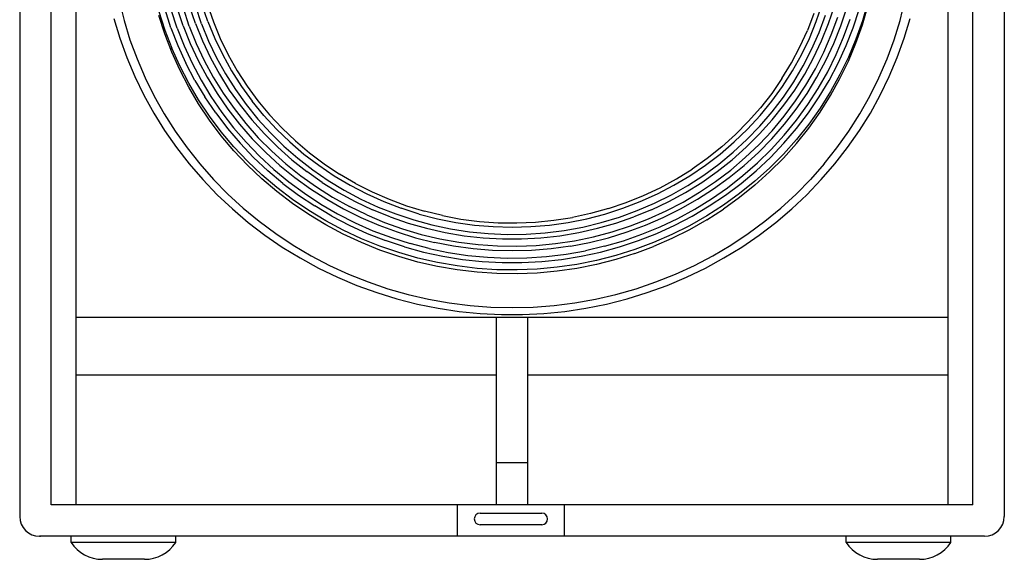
# Model space of a CAD drawing. Extents: x -12 to 2974, y -397 to 1816.
# Tile 2 of 5: x -12 to 458, y 416 to 673. Entities that reach past the tile are written whole.
import ezdxf

# ---------------------------------------------------------------- set-up
doc = ezdxf.new("R2010")
doc.units = 0
doc.layers.add('KF_SW_115E_FRONT', color=7, linetype='CONTINUOUS')

# ---------------------------------------------------------------- blocks, each defined once
blk = doc.blocks.new('K_F_SW_115E_FRONT')
at = {"layer": 'KF_SW_115E_FRONT'}
for p, q in [((-235, -9.5), (-235, -494.5)), ((235, -9.5), (235, -494.5)), ((-220, -489), (-220, -15)), ((220, -489), (220, -15)), ((-208, -489), (-208, -60.03)), ((208, -60.03), (208, -489)), ((-187.54, -248.42), (-185.2, -257.84)), ((185.24, -257.84), (187.57, -248.42)), ((-168.56, -253.61), (-165.72, -262.44)), ((-162.79, -261.34), (-165.63, -252.61)), ((-159.86, -261.53), (-162.7, -252.86)), ((-156.93, -260.39), (-159.77, -251.82)), ((-154.03, -260.55), (-156.83, -252.07)), ((-151.1, -259.41), (-153.93, -251)), ((-148.17, -259.57), (-151, -251.25)), ((-145.23, -258.41), (-148.07, -250.18)), ((-145.39, -250.4), (-142.56, -258.56)), ((145.27, -258.41), (148.1, -250.18)), ((151.1, -259.41), (153.93, -251)), ((156.96, -260.39), (159.8, -251.82)), ((162.82, -261.34), (165.66, -252.61)), ((169.82, -249.17), (167.24, -258.06)), ((167.24, -259.95), (169.82, -251.06)), ((-190.03, -256.99), (-187.22, -266.35)), ((-185.2, -257.84), (-182.37, -267.14)), ((-165.72, -264.33), (-168.56, -255.54)), ((-145.23, -258.41), (-141.93, -266.48)), ((144.07, -254.5), (140.98, -262.6)), ((141.96, -266.48), (145.27, -258.41)), ((146.59, -263.67), (149.65, -255.41)), ((152.42, -264.74), (155.51, -256.33)), ((158.28, -265.78), (161.37, -257.21)), ((167.24, -258.06), (164.15, -266.79)), ((182.37, -267.14), (185.24, -257.84)), ((187.22, -266.35), (190.06, -256.99)), ((-165.72, -262.44), (-162.41, -271.08)), ((-162.79, -261.34), (-159.48, -269.91)), ((-159.86, -261.53), (-156.55, -270.01)), ((-156.93, -260.39), (-153.62, -268.81)), ((-154.03, -260.55), (-150.69, -268.87)), ((-151.1, -259.41), (-147.76, -267.64)), ((-148.17, -259.57), (-144.82, -267.7)), ((-142.56, -258.56), (-139.25, -266.54)), ((137.42, -270.48), (140.98, -262.6)), ((147.79, -267.64), (151.1, -259.41)), ((153.65, -268.81), (156.96, -260.39)), ((159.51, -269.91), (162.82, -261.34)), ((164.15, -268.68), (167.24, -259.95)), ((-187.22, -266.35), (-183.88, -275.59)), ((-182.37, -267.14), (-178.99, -276.25)), ((-162.41, -273), (-165.72, -264.33)), ((-147.76, -267.64), (-143.94, -275.68)), ((-144.82, -267.7), (-141.04, -275.68)), ((-141.93, -266.48), (-138.11, -274.33)), ((-139.25, -266.54), (-135.43, -274.33)), ((138.14, -274.33), (141.96, -266.48)), ((143.03, -271.71), (146.59, -263.67)), ((143.97, -275.68), (147.79, -267.64)), ((148.86, -272.97), (152.42, -264.74)), ((154.72, -274.17), (158.28, -265.78)), ((164.15, -266.79), (160.58, -275.33)), ((179.03, -276.25), (182.37, -267.14)), ((183.91, -275.59), (187.22, -266.35)), ((-158.6, -279.56), (-162.41, -271.08)), ((-159.48, -269.91), (-155.67, -278.3)), ((-156.55, -270.01), (-152.74, -278.3)), ((-153.62, -268.81), (-149.8, -277)), ((-150.69, -268.87), (-146.87, -277)), ((133.38, -278.14), (137.42, -270.48)), ((138.99, -279.56), (143.03, -271.71)), ((149.84, -277), (153.65, -268.81)), ((155.7, -278.3), (159.51, -269.91)), ((160.58, -277.25), (164.15, -268.68)), ((-183.88, -275.59), (-180.07, -284.63)), ((-178.99, -276.25), (-175.15, -285.2)), ((-158.6, -281.45), (-162.41, -273)), ((-149.8, -277), (-145.52, -285.01)), ((-146.87, -277), (-142.59, -284.91)), ((-143.94, -275.68), (-139.69, -283.5)), ((-141.04, -275.68), (-136.76, -283.4)), ((-138.11, -274.33), (-133.86, -281.95)), ((-135.43, -274.33), (-131.18, -281.89)), ((133.89, -281.95), (138.14, -274.33)), ((139.72, -283.5), (143.97, -275.68)), ((144.82, -280.98), (148.86, -272.97)), ((145.55, -285.01), (149.84, -277)), ((150.69, -282.36), (154.72, -274.17)), ((160.58, -275.33), (156.55, -283.68)), ((156.55, -285.61), (160.58, -277.25)), ((175.18, -285.2), (179.03, -276.25)), ((180.1, -284.63), (183.91, -275.59)), ((-154.31, -287.78), (-158.6, -279.56)), ((-154.31, -289.71), (-158.6, -281.45)), ((-151.38, -286.46), (-155.67, -278.3)), ((-152.74, -278.3), (-148.45, -286.37)), ((-133.86, -281.95), (-129.13, -289.36)), ((-131.18, -281.89), (-126.45, -289.17)), ((128.87, -285.58), (133.38, -278.14)), ((129.16, -289.36), (133.89, -281.95)), ((134.49, -287.15), (138.99, -279.56)), ((140.32, -288.76), (144.82, -280.98)), ((151.41, -286.46), (155.7, -278.3)), ((-180.07, -284.63), (-175.78, -293.46)), ((-175.15, -285.2), (-170.83, -293.93)), ((-151.38, -286.46), (-146.65, -294.37)), ((-148.45, -286.37), (-143.72, -294.21)), ((-145.52, -285.01), (-140.79, -292.77)), ((-142.59, -284.91), (-137.86, -292.57)), ((-139.69, -283.5), (-134.96, -291.09)), ((-136.76, -283.4), (-132.03, -290.88)), ((128.87, -285.58), (123.96, -292.73)), ((134.96, -291.09), (139.72, -283.5)), ((140.82, -292.77), (145.55, -285.01)), ((146.15, -290.34), (150.69, -282.36)), ((146.65, -294.37), (151.41, -286.46)), ((156.55, -283.68), (152.01, -291.82)), ((152.01, -293.74), (156.55, -285.61)), ((170.86, -293.93), (175.18, -285.2)), ((175.81, -293.46), (180.1, -284.63)), ((-149.59, -295.79), (-154.31, -287.78)), ((-149.59, -297.71), (-154.31, -289.71)), ((-134.96, -291.09), (-129.79, -298.37)), ((-132.03, -290.88), (-126.89, -298.06)), ((-129.13, -289.36), (-123.99, -296.45)), ((-126.45, -289.17), (-121.28, -296.2)), ((123.99, -296.45), (129.16, -289.36)), ((129.54, -294.5), (134.49, -287.15)), ((129.79, -298.37), (134.96, -291.09)), ((135.37, -296.3), (140.32, -288.76)), ((141.2, -298.03), (146.15, -290.34)), ((-175.78, -293.46), (-171.02, -302.07)), ((-170.83, -293.93), (-166.04, -302.44)), ((-144.38, -303.54), (-149.59, -295.79)), ((-141.45, -302.03), (-146.65, -294.37)), ((-143.72, -294.21), (-138.52, -301.78)), ((-140.79, -292.77), (-135.62, -300.23)), ((-137.86, -292.57), (-132.69, -299.95)), ((123.96, -292.73), (118.57, -299.6)), ((124.15, -301.56), (129.54, -294.5)), ((135.62, -300.23), (140.82, -292.77)), ((141.48, -302.03), (146.65, -294.37)), ((152.01, -291.82), (147.06, -299.7)), ((147.06, -301.62), (152.01, -293.74)), ((166.07, -302.44), (170.86, -293.93)), ((171.05, -302.07), (175.81, -293.46)), ((-144.38, -305.47), (-149.59, -297.71)), ((-135.62, -300.23), (-130.01, -307.42)), ((-132.69, -299.95), (-127.08, -307.04)), ((-129.79, -298.37), (-124.18, -305.37)), ((-126.89, -298.06), (-121.28, -304.97)), ((-118.41, -303.26), (-123.99, -296.45)), ((-121.28, -296.2), (-115.73, -302.91)), ((118.57, -299.6), (112.8, -306.16)), ((118.41, -303.26), (123.99, -296.45)), ((124.21, -305.37), (129.79, -298.37)), ((129.95, -303.54), (135.37, -296.3)), ((130.01, -307.42), (135.62, -300.23)), ((135.78, -305.47), (141.2, -298.03)), ((147.06, -299.7), (141.64, -307.33)), ((-171.02, -302.07), (-165.82, -310.45)), ((-166.04, -302.44), (-160.81, -310.7)), ((-138.77, -311.02), (-144.38, -303.54)), ((-138.77, -312.91), (-144.38, -305.47)), ((-141.45, -302.03), (-135.84, -309.41)), ((-138.52, -301.78), (-132.91, -309.06)), ((-124.18, -305.37), (-118.19, -312.06)), ((-121.28, -304.97), (-115.29, -311.55)), ((-118.41, -303.26), (-112.42, -309.72)), ((-115.73, -302.91), (-109.74, -309.31)), ((112.45, -309.72), (118.41, -303.26)), ((118.22, -312.06), (124.21, -305.37)), ((118.38, -308.3), (124.15, -301.56)), ((124.15, -310.48), (129.95, -303.54)), ((129.98, -312.59), (135.78, -305.47)), ((135.84, -309.41), (141.48, -302.03)), ((141.64, -309.22), (147.06, -301.62)), ((160.84, -310.7), (166.07, -302.44)), ((165.85, -310.45), (171.05, -302.07)), ((-135.84, -309.41), (-129.79, -316.47)), ((-132.91, -309.06), (-126.89, -316.03)), ((-130.01, -307.42), (-123.99, -314.29)), ((-127.08, -307.04), (-121.09, -313.82)), ((-112.42, -309.72), (-106.05, -315.87)), ((-109.74, -309.31), (-103.37, -315.33)), ((106.08, -315.87), (112.45, -309.72)), ((112.8, -306.16), (106.62, -312.37)), ((112.17, -314.7), (118.38, -308.3)), ((123.99, -314.29), (130.01, -307.42)), ((129.82, -316.47), (135.84, -309.41)), ((141.64, -307.33), (135.81, -314.64)), ((135.81, -316.53), (141.64, -309.22)), ((-165.82, -310.45), (-160.18, -318.55)), ((-160.81, -310.7), (-155.13, -318.68)), ((-132.72, -318.17), (-138.77, -311.02)), ((-132.72, -320.09), (-138.77, -312.91)), ((-123.99, -314.29), (-117.56, -320.82)), ((-121.09, -313.82), (-114.69, -320.28)), ((-111.79, -318.39), (-118.19, -312.06)), ((-115.29, -311.55), (-108.92, -317.79)), ((100.1, -318.23), (106.62, -312.37)), ((105.61, -320.75), (112.17, -314.7)), ((111.82, -318.39), (118.22, -312.06)), ((117.59, -320.82), (123.99, -314.29)), ((117.94, -317.1), (124.15, -310.48)), ((123.74, -319.4), (129.98, -312.59)), ((135.81, -314.64), (129.57, -321.64)), ((155.13, -318.68), (160.84, -310.7)), ((160.18, -318.55), (165.85, -310.45)), ((-160.18, -318.55), (-154.09, -326.37)), ((-155.13, -318.68), (-149.02, -326.37)), ((-126.29, -325.01), (-132.72, -318.17)), ((-129.79, -316.47), (-123.39, -323.21)), ((-126.89, -316.03), (-120.46, -322.68)), ((-111.79, -318.39), (-105.04, -324.38)), ((-108.92, -317.79), (-102.18, -323.65)), ((-106.05, -315.87), (-99.34, -321.64)), ((-103.37, -315.33), (-96.69, -321.01)), ((100.1, -318.23), (93.22, -323.69)), ((99.37, -321.64), (106.08, -315.87)), ((105.08, -324.38), (111.82, -318.39)), ((111.35, -323.34), (117.94, -317.1)), ((117.15, -325.86), (123.74, -319.4)), ((123.39, -323.21), (129.82, -316.47)), ((129.57, -323.53), (135.81, -316.53)), ((149.02, -326.37), (155.13, -318.68)), ((154.12, -326.37), (160.18, -318.55)), ((-126.29, -326.9), (-132.72, -320.09)), ((-123.39, -323.21), (-116.58, -329.58)), ((-120.46, -322.68), (-113.68, -328.95)), ((-117.56, -320.82), (-110.78, -327.03)), ((-114.69, -320.28), (-107.91, -326.34)), ((-102.18, -323.65), (-95.12, -329.14)), ((-99.34, -321.64), (-92.28, -327)), ((-96.69, -321.01), (-89.63, -326.3)), ((93.22, -323.69), (86.01, -328.79)), ((92.31, -327), (99.37, -321.64)), ((98.71, -326.46), (105.61, -320.75)), ((104.41, -329.24), (111.35, -323.34)), ((110.81, -327.03), (117.59, -320.82)), ((116.61, -329.58), (123.39, -323.21)), ((129.57, -321.64), (122.95, -328.29)), ((129.57, -323.53), (122.95, -330.18)), ((-154.09, -326.37), (-147.6, -333.83)), ((-149.02, -326.37), (-142.49, -333.74)), ((-119.48, -331.47), (-126.29, -325.01)), ((-119.48, -333.4), (-126.29, -326.9)), ((-113.68, -328.95), (-106.53, -334.84)), ((-110.78, -327.03), (-103.66, -332.83)), ((-107.91, -326.34), (-100.79, -332.04)), ((-105.04, -324.38), (-97.95, -329.96)), ((-92.28, -327), (-84.93, -331.98)), ((-89.63, -326.3), (-82.29, -331.16)), ((78.54, -333.43), (86.01, -328.79)), ((84.93, -331.98), (92.31, -327)), ((91.49, -331.72), (98.71, -326.46)), ((97.98, -329.96), (105.08, -324.38)), ((103.69, -332.83), (110.81, -327.03)), ((110.18, -331.94), (117.15, -325.86)), ((122.95, -328.29), (115.98, -334.59)), ((149.02, -326.37), (142.52, -333.74)), ((147.63, -333.83), (154.12, -326.37)), ((-112.33, -337.59), (-119.48, -331.47)), ((-112.33, -339.48), (-119.48, -333.4)), ((-109.43, -335.6), (-116.58, -329.58)), ((-103.66, -332.83), (-96.22, -338.22)), ((-100.79, -332.04), (-93.38, -337.33)), ((-90.54, -335.16), (-97.95, -329.96)), ((-95.12, -329.14), (-87.74, -334.22)), ((-84.93, -331.98), (-77.27, -336.55)), ((-74.66, -335.6), (-82.29, -331.16)), ((70.75, -337.68), (78.54, -333.43)), ((77.31, -336.55), (84.93, -331.98)), ((83.96, -336.61), (91.49, -331.72)), ((90.58, -335.16), (97.98, -329.96)), ((96.25, -338.22), (103.69, -332.83)), ((97.16, -334.75), (104.41, -329.24)), ((102.87, -337.68), (110.18, -331.94)), ((109.46, -335.6), (116.61, -329.58)), ((115.98, -336.48), (122.95, -330.18)), ((-147.6, -333.83), (-140.73, -341.02)), ((-142.49, -333.74), (-135.59, -340.74)), ((-104.82, -343.33), (-112.33, -337.59)), ((-109.43, -335.6), (-101.92, -341.21)), ((-106.53, -334.84), (-99.06, -340.36)), ((-96.22, -338.22), (-88.46, -343.23)), ((-93.38, -337.33), (-85.63, -342.25)), ((-90.54, -335.16), (-82.82, -339.92)), ((-87.74, -334.22), (-80.05, -338.88)), ((-77.27, -336.55), (-69.36, -340.65)), ((-74.66, -335.6), (-66.75, -339.6)), ((62.74, -341.46), (70.75, -337.68)), ((69.39, -340.65), (77.31, -336.55)), ((76.14, -341.06), (83.96, -336.61)), ((82.85, -339.92), (90.58, -335.16)), ((88.5, -343.23), (96.25, -338.22)), ((89.57, -339.86), (97.16, -334.75)), ((95.24, -342.98), (102.87, -337.68)), ((101.96, -341.21), (109.46, -335.6)), ((115.98, -334.59), (108.64, -340.49)), ((115.98, -336.48), (108.64, -342.41)), ((142.52, -333.74), (135.59, -340.74)), ((140.76, -341.02), (147.63, -333.83)), ((-140.73, -341.02), (-133.48, -347.83)), ((-135.59, -340.74), (-128.31, -347.42)), ((-104.82, -345.22), (-112.33, -339.48)), ((-101.92, -341.21), (-94.14, -346.41)), ((-99.06, -340.36), (-91.3, -345.47)), ((-85.63, -342.25), (-77.62, -346.7)), ((-82.82, -339.92), (-74.85, -344.27)), ((-80.05, -338.88), (-72.11, -343.13)), ((-69.36, -340.65), (-61.2, -344.33)), ((-66.75, -339.6), (-58.65, -343.17)), ((54.52, -344.77), (62.74, -341.46)), ((61.23, -344.33), (69.39, -340.65)), ((68.07, -345.06), (76.14, -341.06)), ((74.88, -344.27), (82.85, -339.92)), ((81.69, -344.52), (89.57, -339.86)), ((87.33, -347.86), (95.24, -342.98)), ((94.17, -346.41), (101.96, -341.21)), ((108.64, -340.49), (100.98, -346.04)), ((108.64, -342.41), (100.98, -347.93)), ((128.31, -347.42), (135.59, -340.74)), ((133.51, -347.83), (140.76, -341.02)), ((-128.31, -347.42), (-120.65, -353.69)), ((-97.01, -348.62), (-104.82, -343.33)), ((-97.01, -350.54), (-104.82, -345.22)), ((-86.07, -351.2), (-94.14, -346.41)), ((-91.3, -345.47), (-83.23, -350.16)), ((-88.46, -343.23), (-80.43, -347.8)), ((-69.36, -350.7), (-77.62, -346.7)), ((-74.85, -344.27), (-66.62, -348.18)), ((-72.11, -343.13), (-63.91, -346.92)), ((-63.91, -346.92), (-55.52, -350.23)), ((-61.2, -344.33), (-52.85, -347.52)), ((-58.65, -343.17), (-50.32, -346.26)), ((-44.33, -350.26), (-52.85, -347.52)), ((-50.32, -346.26), (-41.81, -348.87)), ((46.1, -347.61), (37.53, -349.98)), ((44.33, -350.26), (52.88, -347.52)), ((46.1, -347.61), (54.52, -344.77)), ((52.88, -347.52), (61.23, -344.33)), ((59.75, -348.62), (68.07, -345.06)), ((66.65, -348.18), (74.88, -344.27)), ((73.56, -348.75), (81.69, -344.52)), ((80.46, -347.8), (88.5, -343.23)), ((86.07, -351.2), (94.17, -346.41)), ((100.98, -346.04), (93, -351.14)), ((120.68, -353.69), (128.31, -347.42)), ((-133.48, -347.83), (-125.88, -354.26)), ((-88.91, -353.54), (-97.01, -348.62)), ((-88.91, -355.43), (-97.01, -350.54)), ((-86.07, -351.2), (-77.72, -355.55)), ((-83.23, -350.16), (-74.91, -354.42)), ((-80.43, -347.8), (-72.14, -351.93)), ((-72.14, -351.93), (-63.63, -355.58)), ((-69.36, -350.7), (-60.88, -354.26)), ((-58.2, -351.62), (-66.62, -348.18)), ((-58.2, -351.62), (-49.57, -354.58)), ((-55.52, -350.23), (-46.92, -353.06)), ((-44.33, -350.26), (-35.63, -352.5)), ((-33.18, -350.99), (-41.81, -348.87)), ((-35.63, -352.5), (-26.84, -354.26)), ((-33.18, -350.99), (-24.41, -352.62)), ((20.03, -353.25), (28.83, -351.87)), ((26.84, -354.26), (35.67, -352.5)), ((37.53, -349.98), (28.83, -351.87)), ((35.67, -352.5), (44.33, -350.26)), ((42.6, -354.32), (51.27, -351.71)), ((49.6, -354.58), (58.2, -351.62)), ((51.27, -351.71), (59.75, -348.62)), ((66.65, -348.18), (58.2, -351.62)), ((63.66, -355.58), (72.17, -351.93)), ((65.17, -352.56), (73.56, -348.75)), ((70.69, -356.38), (79.13, -352.34)), ((72.17, -351.93), (80.46, -347.8)), ((77.75, -355.55), (86.07, -351.2)), ((79.13, -352.34), (87.33, -347.86)), ((93, -351.14), (84.78, -355.81)), ((93, -353.03), (100.98, -347.93)), ((125.91, -354.26), (133.51, -347.83)), ((-125.88, -354.26), (-117.94, -360.31)), ((-120.65, -353.69), (-112.7, -359.59)), ((-80.52, -358.02), (-88.91, -353.54)), ((-80.52, -359.91), (-88.91, -355.43)), ((-77.72, -355.55), (-69.14, -359.46)), ((-74.91, -354.42), (-66.37, -358.2)), ((-63.63, -355.58), (-54.89, -358.8)), ((-60.88, -354.26), (-52.22, -357.35)), ((-49.57, -354.58), (-40.77, -357.07)), ((-46.92, -353.06), (-38.19, -355.46)), ((-40.77, -357.07), (-31.85, -359.08)), ((-38.19, -355.46), (-29.33, -357.32)), ((-26.84, -354.26), (-17.92, -355.49)), ((-24.41, -352.62), (-15.59, -353.76)), ((-17.92, -355.49), (-8.97, -356.25)), ((-15.59, -353.76), (-6.67, -354.39)), ((-8.97, -356.25), (0.02, -356.5)), ((-6.67, -354.39), (2.25, -354.52)), ((0.02, -356.5), (9, -356.25)), ((2.25, -354.52), (11.14, -354.14)), ((9, -356.25), (17.95, -355.49)), ((11.14, -354.14), (20.03, -353.25)), ((17.95, -355.49), (26.84, -354.26)), ((24.89, -358.08), (33.81, -356.44)), ((31.88, -359.08), (40.8, -357.07)), ((33.81, -356.44), (42.6, -354.32)), ((40.8, -357.07), (49.6, -354.58)), ((47.83, -358.74), (56.6, -355.87)), ((54.93, -358.8), (63.66, -355.58)), ((56.6, -355.87), (65.17, -352.56)), ((62.05, -359.91), (70.69, -356.38)), ((69.17, -359.46), (77.75, -355.55)), ((84.78, -355.81), (76.27, -360.06)), ((93, -353.03), (84.78, -357.73)), ((112.7, -359.59), (120.68, -353.69)), ((117.97, -360.31), (125.91, -354.26)), ((-117.94, -360.31), (-109.71, -365.99)), ((-112.7, -359.59), (-104.41, -365.08)), ((-71.92, -362.02), (-80.52, -358.02)), ((-71.92, -363.91), (-80.52, -359.91)), ((-69.14, -359.46), (-60.35, -362.93)), ((-66.37, -358.2), (-57.6, -361.51)), ((-57.6, -361.51), (-48.68, -364.38)), ((-54.89, -358.8), (-46.04, -361.55)), ((-52.22, -357.35), (-43.39, -359.97)), ((-46.04, -361.55), (-36.99, -363.78)), ((-43.39, -359.97), (-34.41, -362.11)), ((-31.85, -359.08), (-22.81, -360.6)), ((-29.33, -357.32), (-20.35, -358.71)), ((-22.81, -360.6), (-13.73, -361.61)), ((-20.35, -358.71), (-11.33, -359.59)), ((-13.73, -361.61), (-4.55, -362.11)), ((-11.33, -359.59), (-2.25, -359.97)), ((-2.25, -359.97), (6.82, -359.84)), ((4.59, -362.11), (13.73, -361.61)), ((6.82, -359.84), (15.87, -359.21)), ((13.73, -361.61), (22.84, -360.6)), ((15.87, -359.21), (24.89, -358.08)), ((22.84, -360.6), (31.88, -359.08)), ((29.9, -362.96), (38.94, -361.1)), ((37.02, -363.78), (46.04, -361.55)), ((38.94, -361.1), (47.83, -358.74)), ((46.04, -361.55), (54.93, -358.8)), ((53.19, -363.03), (62.05, -359.91)), ((60.38, -362.93), (69.17, -359.46)), ((76.27, -360.06), (67.57, -363.84)), ((84.78, -357.73), (76.27, -361.98)), ((104.45, -365.08), (112.7, -359.59)), ((109.71, -365.99), (117.97, -360.31)), ((-109.71, -365.99), (-101.17, -371.22)), ((-104.41, -365.08), (-95.87, -370.15)), ((-63.09, -365.58), (-71.92, -362.02)), ((-63.09, -367.47), (-71.92, -363.91)), ((-54.08, -368.67), (-63.09, -365.58)), ((-51.36, -365.89), (-60.35, -362.93)), ((-51.36, -365.89), (-42.25, -368.38)), ((-39.61, -366.74), (-48.68, -364.38)), ((-27.85, -365.55), (-36.99, -363.78)), ((-34.41, -362.11), (-25.33, -363.72)), ((-18.61, -366.81), (-27.85, -365.55)), ((-25.33, -363.72), (-16.15, -364.85)), ((-16.15, -364.85), (-6.92, -365.48)), ((-6.92, -365.48), (2.32, -365.61)), ((-4.55, -362.11), (4.59, -362.11)), ((2.32, -365.61), (11.55, -365.23)), ((11.55, -365.23), (20.76, -364.35)), ((27.88, -365.55), (18.65, -366.81)), ((20.76, -364.35), (29.9, -362.96)), ((27.88, -365.55), (37.02, -363.78)), ((44.18, -365.61), (35.04, -367.75)), ((42.25, -368.38), (51.39, -365.89)), ((44.18, -365.61), (53.19, -363.03)), ((51.39, -365.89), (60.38, -362.93)), ((67.57, -363.84), (58.65, -367.19)), ((58.65, -369.08), (67.57, -365.77)), ((76.27, -361.98), (67.57, -365.77)), ((95.87, -370.15), (104.45, -365.08)), ((101.17, -371.22), (109.71, -365.99)), ((-101.17, -371.22), (-92.34, -376.04)), ((-95.87, -370.15), (-87.05, -374.75)), ((-54.08, -370.56), (-63.09, -367.47)), ((-44.9, -371.28), (-54.08, -368.67)), ((-44.9, -373.17), (-54.08, -370.56)), ((-35.6, -373.4), (-44.9, -371.28)), ((-42.25, -368.38), (-32.99, -370.37)), ((-39.61, -366.74), (-30.4, -368.64)), ((-32.99, -370.37), (-23.63, -371.88)), ((-30.4, -368.64), (-21.1, -369.99)), ((-21.1, -369.99), (-11.74, -370.87)), ((-9.32, -367.57), (-18.61, -366.81)), ((-11.74, -370.87), (-2.35, -371.25)), ((0.02, -367.82), (-9.32, -367.57)), ((-2.35, -371.25), (7.08, -371.13)), ((9.35, -367.57), (0.02, -367.82)), ((7.08, -371.13), (16.44, -370.5)), ((18.65, -366.81), (9.35, -367.57)), ((16.44, -370.5), (25.8, -369.39)), ((23.66, -371.88), (33.02, -370.37)), ((25.8, -369.39), (35.04, -367.75)), ((33.02, -370.37), (42.25, -368.38)), ((49.54, -370.02), (40.3, -372.39)), ((58.65, -367.19), (49.54, -370.02)), ((58.65, -369.08), (49.54, -371.95)), ((87.08, -374.75), (95.87, -370.15)), ((92.37, -376.04), (101.17, -371.22)), ((-87.05, -374.75), (-77.97, -378.94)), ((-35.6, -375.32), (-44.9, -373.17)), ((-26.21, -375.03), (-35.6, -373.4)), ((-26.21, -376.93), (-35.6, -375.32)), ((-16.69, -376.17), (-26.21, -375.03)), ((-23.63, -371.88), (-14.2, -372.89)), ((-14.2, -372.89), (-4.74, -373.4)), ((-4.74, -373.4), (4.74, -373.4)), ((4.74, -373.4), (14.23, -372.89)), ((21.48, -375.66), (11.96, -376.55)), ((14.23, -372.89), (23.66, -371.88)), ((30.94, -374.28), (21.48, -375.66)), ((40.3, -372.39), (30.94, -374.28)), ((40.3, -374.31), (30.94, -376.17)), ((49.54, -371.95), (40.3, -374.31)), ((78, -378.94), (87.08, -374.75)), ((-92.34, -376.04), (-83.3, -380.4)), ((-83.3, -380.4), (-74.03, -384.3)), ((-77.97, -378.94), (-68.7, -382.63)), ((-16.69, -378.06), (-26.21, -376.93)), ((-7.17, -376.8), (-16.69, -376.17)), ((-7.17, -378.69), (-16.69, -378.06)), ((2.41, -376.93), (-7.17, -376.8)), ((2.41, -378.82), (-7.17, -378.69)), ((11.96, -376.55), (2.41, -376.93)), ((11.96, -378.44), (2.41, -378.82)), ((21.48, -377.56), (11.96, -378.44)), ((30.94, -376.17), (21.48, -377.56)), ((68.73, -382.63), (78, -378.94)), ((74.06, -384.3), (83.33, -380.4)), ((83.33, -380.4), (92.37, -376.04)), ((-74.03, -384.3), (-64.57, -387.74)), ((-68.7, -382.63), (-59.25, -385.88)), ((59.28, -385.88), (68.73, -382.63)), ((64.57, -387.74), (74.06, -384.3)), ((-64.57, -387.74), (-54.93, -390.73)), ((-59.25, -385.88), (-49.63, -388.62)), ((-49.63, -388.62), (-39.86, -390.89)), ((39.89, -390.89), (49.63, -388.62)), ((49.63, -388.62), (59.28, -385.88)), ((54.93, -390.73), (64.57, -387.74)), ((-54.93, -390.73), (-45.12, -393.19)), ((-45.12, -393.19), (-35.23, -395.21)), ((-39.86, -390.89), (-29.99, -392.65)), ((-29.99, -392.65), (-20.03, -393.91)), ((-20.03, -393.91), (-10.04, -394.67)), ((-10.04, -394.67), (0.02, -394.92)), ((0.02, -394.92), (10.04, -394.67)), ((10.04, -394.67), (20.06, -393.91)), ((20.06, -393.91), (29.99, -392.65)), ((29.99, -392.65), (39.89, -390.89)), ((35.26, -395.21), (45.15, -393.19)), ((45.15, -393.19), (54.93, -390.73)), ((-208, -399.5), (208, -399.5)), ((-35.23, -395.21), (-25.23, -396.69)), ((-25.23, -396.69), (-15.15, -397.7)), ((-15.15, -397.7), (-5.06, -398.2)), ((-7.5, -399.5), (-7.5, -469)), ((-7.5, -399.5), (7.5, -399.5)), ((-5.06, -398.2), (5.06, -398.2)), ((5.06, -398.2), (15.18, -397.7)), ((7.5, -469), (7.5, -399.5)), ((15.18, -397.7), (25.23, -396.69)), ((25.23, -396.69), (35.26, -395.21)), ((-208, -426.96), (-7.5, -426.96)), ((7.5, -426.96), (208, -426.96)), ((-7.5, -469), (-7.5, -489)), ((7.5, -469), (-7.5, -469)), ((7.5, -489), (7.5, -469)), ((220, -489), (-220, -489)), ((-26, -504), (-26, -489)), ((-15.25, -493), (14.25, -493)), ((25, -504), (25, -489)), ((14.25, -498.5), (-15.25, -498.5)), ((225, -504), (-225.5, -504)), ((-225.5, -504), (-225, -504)), ((-210.5, -507), (-210.5, -504)), ((-160.5, -507), (-210.5, -507)), ((-160.5, -507), (-160.5, -504)), ((159.5, -507), (159.5, -504)), ((209.5, -507), (159.5, -507)), ((209.5, -507), (209.5, -504)), ((225.5, -504), (225, -504)), ((-195.51, -515), (-195.53, -515)), ((-175.47, -515), (-195.51, -515)), ((174.49, -515), (174.47, -515)), ((194.53, -515), (174.49, -515))]:
    blk.add_line(p, q, dxfattribs=at)
for centre, radius, start, end in [((-15.25, -495.75), 2.75, 90, 270), ((14.25, -495.75), 2.75, 270, 90), ((-225.5, -494.5), 9.5, 180, 270), ((225.5, -494.5), 9.5, 270, 0), ((-195.53, -497), 18, 213.749, 270), ((-175.47, -497), 18, 270, 326.251), ((174.47, -497), 18, 213.749, 270), ((194.53, -497), 18, 270, 326.251)]:
    blk.add_arc(centre, radius, start, end, dxfattribs=at)

msp = doc.modelspace()

# ---------------------------------------------------------------- block references
at = {"layer": 'KF_SW_115E_FRONT'}
msp.add_blockref('K_F_SW_115E_FRONT', (223.34, 930.97), dxfattribs=at)

doc.saveas('drawing.dxf')
